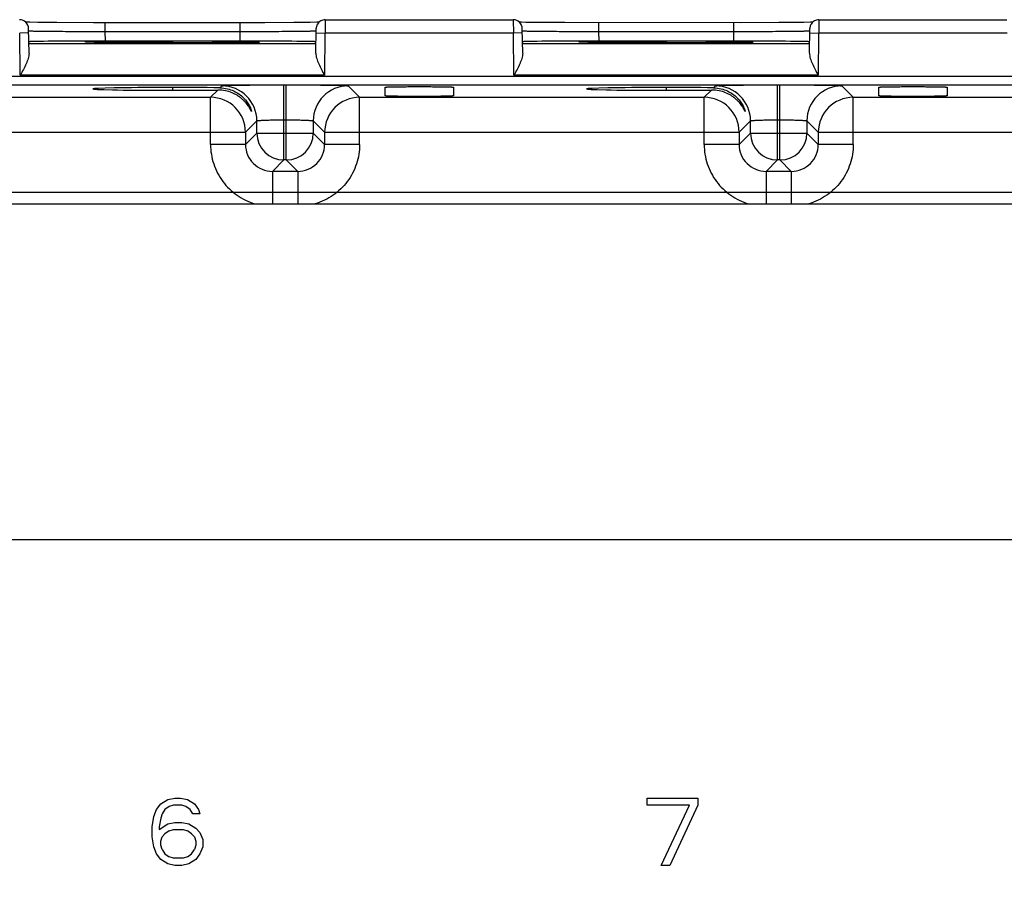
# Model space of a CAD drawing. Header units: inches. Extents: x 0 to 34, y 0 to 22.
# Tile 53 of 68: x 17.5 to 19.7, y 16.3 to 18.2. Entities that reach past the tile are written whole.
import ezdxf

# ---------------------------------------------------------------- set-up
doc = ezdxf.new("R2010")
doc.units = ezdxf.units.IN
doc.header["$LTSCALE"] = 1.87
doc.header["$MEASUREMENT"] = 0
doc.layers.get('0').update_dxf_attribs({"linetype": 'CONTINUOUS'})
doc.layers.add('DIMENSIONS', color=7, linetype='CONTINUOUS')
doc.styles.get("Standard").update_dxf_attribs({"font": 'txt', "width": 0.8})
doc.dimstyles.new('DIMSTYLE_1', dxfattribs={"dimtxt": 0.125, "dimasz": 0.18, "dimexe": 0.18, "dimexo": 0.0625, "dimgap": 0.09, "dimtad": 0, "dimtih": 1, "dimtoh": 1, "dimzin": 4, "dimdsep": 46, "dimtxsty": 'STANDARD', "dimblk": '_FILLED', "dimblk1": '_FILLED', "dimblk2": '_FILLED', "dimcen": 0.09, "dimadec": 0, "dimazin": 0, "dimtp": 0.01, "dimtm": 0.01, "dimtfac": 1, "dimtofl": 0, "dimtmove": 0, "dimatfit": 3, "dimldrblk": '_FILLED', "dimfxl": 1, "dimtolj": 1, "dimtzin": 4, "dimarcsym": 0})

# ---------------------------------------------------------------- blocks, each defined once
blk = doc.blocks.new('*D28')
at = {"layer": 'DIMENSIONS', "color": 2, "linetype": 'CONTINUOUS'}
blk.add_line((11.6309, 17.8466), (22.5948, 17.8466), dxfattribs=at)
at = {"layer": 'DIMENSIONS', "color": 2, "linetype": 'CONTINUOUS', "insert": (22.6573, 17.9091), "char_height": 0.125, "width": 1.125, "attachment_point": 1, "line_spacing_factor": 0.9}
blk.add_mtext('3.07{\\Ftxt.shx;\\W1.000000;\\H0.125000; }[77.9]', dxfattribs=at)
blk = doc.blocks.new('_FILLED')
at = {"color": 0, "linetype": 'BYBLOCK'}
blk.add_solid([(0, 0), (-1, 0.174), (-1, -0.174)], dxfattribs=at)

msp = doc.modelspace()

# ---------------------------------------------------------------- linework, layer by layer
at = {"color": 7, "linetype": 'CONTINUOUS'}
for p, q in [((17.5647, 18.1559), (17.5637, 18.2112)), ((17.5845, 18.2248), (17.5666, 18.225)), ((17.6265, 18.2244), (17.5845, 18.2248)), ((17.7085, 18.2242), (17.6265, 18.2244)), ((18.0898, 18.2242), (17.7085, 18.2242)), ((17.7338, 18.2242), (17.7338, 18.2045)), ((18.0346, 18.2242), (18.0346, 18.2045)), ((18.1548, 18.2245), (18.0898, 18.2242)), ((18.2057, 18.2251), (18.1913, 18.2249)), ((18.2037, 18.1559), (18.2047, 18.2112)), ((18.2117, 18.2252), (18.2057, 18.2251)), ((18.2247, 18.2308), (18.2245, 18.2008)), ((18.2247, 18.2308), (18.6437, 18.2308)), ((18.6437, 18.2308), (18.6439, 18.2008)), ((18.6619, 18.2251), (18.6566, 18.2252)), ((18.6719, 18.2249), (18.6619, 18.2251)), ((18.6647, 18.1559), (18.6637, 18.2112)), ((18.6995, 18.2246), (18.6719, 18.2249)), ((18.7588, 18.2243), (18.6995, 18.2246)), ((19.1501, 18.2242), (18.7588, 18.2243)), ((18.8338, 18.2242), (18.8338, 18.2045)), ((19.1346, 18.2242), (19.1346, 18.2045)), ((19.2357, 18.2244), (19.1501, 18.2242)), ((19.2634, 18.2246), (19.2357, 18.2244)), ((19.2913, 18.2249), (19.2634, 18.2246)), ((19.3057, 18.2251), (19.2913, 18.2249)), ((19.3037, 18.1559), (19.3047, 18.2112)), ((19.3117, 18.2252), (19.3057, 18.2251)), ((19.3247, 18.2308), (19.3245, 18.2008)), ((19.3247, 18.2308), (19.7437, 18.2308)), ((17.5639, 18.2012), (17.5439, 18.2008)), ((17.5447, 18.1069), (17.5439, 18.2008)), ((17.7338, 18.2045), (18.0346, 18.2045)), ((17.7338, 18.2045), (17.7342, 18.1831)), ((18.0346, 18.2045), (18.0342, 18.1831)), ((18.2045, 18.2012), (18.2245, 18.2008)), ((18.2237, 18.2008), (18.2229, 18.1069)), ((18.6439, 18.2008), (18.2237, 18.2008)), ((18.6639, 18.2012), (18.6439, 18.2008)), ((18.6447, 18.1069), (18.6439, 18.2008)), ((18.8338, 18.2045), (19.1346, 18.2045)), ((18.8338, 18.2045), (18.8342, 18.1831)), ((19.1346, 18.2045), (19.1342, 18.1831)), ((19.3045, 18.2012), (19.3245, 18.2008)), ((19.3237, 18.2008), (19.3229, 18.1069)), ((19.7439, 18.2008), (19.3237, 18.2008)), ((18.2041, 18.1769), (17.5643, 18.1769)), ((17.6927, 18.183), (17.6816, 18.183)), ((17.7051, 18.1831), (17.6927, 18.183)), ((17.7342, 18.1831), (17.7051, 18.1831)), ((17.7191, 18.1802), (17.7073, 18.1804)), ((17.7467, 18.1799), (17.7191, 18.1802)), ((18.0342, 18.1831), (17.7342, 18.1831)), ((17.8012, 18.1795), (17.7467, 18.1799)), ((17.8394, 18.1794), (17.8012, 18.1795)), ((17.9345, 18.1794), (17.8394, 18.1794)), ((17.8842, 18.1828), (17.8842, 18.1794)), ((18.0066, 18.1798), (17.9345, 18.1794)), ((18.0422, 18.1801), (18.0066, 18.1798)), ((18.0633, 18.1831), (18.0342, 18.1831)), ((18.0646, 18.1817), (18.0414, 18.1821)), ((18.0414, 18.1801), (18.0681, 18.1805)), ((18.0569, 18.1803), (18.0422, 18.1801)), ((18.0642, 18.1805), (18.0569, 18.1803)), ((18.076, 18.183), (18.0633, 18.1831)), ((18.0697, 18.1806), (18.0642, 18.1805)), ((18.0681, 18.1805), (18.0691, 18.1806)), ((18.0867, 18.183), (18.076, 18.183)), ((19.3041, 18.1769), (18.6643, 18.1769)), ((18.7927, 18.183), (18.7816, 18.183)), ((18.8051, 18.1831), (18.7927, 18.183)), ((18.8109, 18.1803), (18.8042, 18.1805)), ((18.8342, 18.1831), (18.8051, 18.1831)), ((18.8238, 18.1801), (18.8109, 18.1803)), ((18.8534, 18.1798), (18.8238, 18.1801)), ((19.1342, 18.1831), (18.8342, 18.1831)), ((18.9104, 18.1795), (18.8534, 18.1798)), ((18.9394, 18.1794), (18.9104, 18.1795)), ((19.0345, 18.1794), (18.9394, 18.1794)), ((18.9842, 18.1828), (18.9842, 18.1794)), ((19.1066, 18.1798), (19.0345, 18.1794)), ((19.1422, 18.1801), (19.1066, 18.1798)), ((19.1633, 18.1831), (19.1342, 18.1831)), ((19.1646, 18.1817), (19.1414, 18.1821)), ((19.1414, 18.1801), (19.1681, 18.1805)), ((19.1569, 18.1803), (19.1422, 18.1801)), ((19.1642, 18.1805), (19.1569, 18.1803)), ((19.176, 18.183), (19.1633, 18.1831)), ((19.1697, 18.1806), (19.1642, 18.1805)), ((19.1681, 18.1805), (19.1691, 18.1806)), ((19.1867, 18.183), (19.176, 18.183)), ((11.9519, 18.1048), (20.5329, 18.1048)), ((18.2229, 18.1069), (17.5447, 18.1069)), ((19.3229, 18.1069), (18.6447, 18.1069)), ((11.9519, 18.0858), (20.5329, 18.0858)), ((17.8842, 18.0797), (17.8842, 18.0735)), ((17.9944, 18.0833), (17.9902, 18.0791)), ((18.1324, 17.9183), (18.1324, 18.0857)), ((18.138, 17.9183), (18.138, 18.0857)), ((18.3013, 18.0579), (18.276, 18.0833)), ((18.3582, 18.0612), (18.358, 18.0804)), ((18.5104, 18.0804), (18.5102, 18.0612)), ((18.9842, 18.0797), (18.9842, 18.0735)), ((19.0944, 18.0833), (19.0902, 18.0791)), ((19.2324, 17.9183), (19.2324, 18.0857)), ((19.238, 17.9183), (19.238, 18.0857)), ((19.4013, 18.0579), (19.376, 18.0833)), ((19.4582, 18.0612), (19.458, 18.0804)), ((19.6104, 18.0804), (19.6102, 18.0612)), ((17.2013, 18.0579), (17.9691, 18.0579)), ((17.9852, 18.0741), (17.9691, 18.0579)), ((17.9691, 17.9529), (17.9691, 18.0579)), ((18.3013, 18.0579), (19.0691, 18.0579)), ((18.3013, 17.9529), (18.3013, 18.0579)), ((19.0852, 18.0741), (19.0691, 18.0579)), ((19.0691, 17.9529), (19.0691, 18.0579)), ((19.4013, 18.0579), (20.1691, 18.0579)), ((19.4013, 17.9529), (19.4013, 18.0579)), ((18.047, 17.98), (18.0724, 18.0053)), ((18.0724, 17.9783), (18.0724, 18.0053)), ((18.1324, 18.0077), (18.138, 18.0077)), ((18.198, 18.0053), (18.198, 17.9783)), ((18.198, 18.0053), (18.2233, 17.98)), ((19.147, 17.98), (19.1724, 18.0053)), ((19.1724, 17.9783), (19.1724, 18.0053)), ((19.2324, 18.0077), (19.238, 18.0077)), ((19.298, 18.0053), (19.3233, 17.98)), ((19.298, 18.0053), (19.298, 17.9783)), ((17.1233, 17.98), (18.047, 17.98)), ((18.047, 17.98), (18.047, 17.9529)), ((18.0724, 17.9783), (18.047, 17.9529)), ((18.0724, 17.9783), (18.198, 17.9783)), ((18.2233, 17.9529), (18.198, 17.9783)), ((18.2233, 17.98), (19.147, 17.98)), ((18.2233, 17.98), (18.2233, 17.9529)), ((19.147, 17.98), (19.147, 17.9529)), ((19.1724, 17.9783), (19.147, 17.9529)), ((19.1724, 17.9783), (19.298, 17.9783)), ((19.3233, 17.9529), (19.298, 17.9783)), ((19.3233, 17.98), (20.247, 17.98)), ((19.3233, 17.98), (19.3233, 17.9529)), ((18.047, 17.9529), (17.9691, 17.9529)), ((18.3013, 17.9529), (18.2233, 17.9529)), ((19.147, 17.9529), (19.0691, 17.9529)), ((19.4013, 17.9529), (19.3233, 17.9529)), ((18.107, 17.8929), (18.1324, 17.9183)), ((18.138, 17.9183), (18.1324, 17.9183)), ((18.138, 17.9183), (18.1633, 17.8929)), ((19.207, 17.8929), (19.2324, 17.9183)), ((19.238, 17.9183), (19.2324, 17.9183)), ((19.238, 17.9183), (19.2633, 17.8929)), ((18.1633, 17.8929), (18.107, 17.8929)), ((18.107, 17.8929), (18.107, 17.8206)), ((18.1633, 17.8929), (18.1633, 17.8206)), ((19.2633, 17.8929), (19.207, 17.8929)), ((19.207, 17.8929), (19.207, 17.8206)), ((19.2633, 17.8929), (19.2633, 17.8206)), ((12.1231, 17.8206), (20.3656, 17.8206)), ((12.1231, 17.0726), (20.3656, 17.0726)), ((17.8488, 16.4711), (17.8581, 16.4838)), ((17.8581, 16.4838), (17.8738, 16.4934)), ((17.8769, 16.4774), (17.8675, 16.4711)), ((17.8738, 16.4934), (17.8894, 16.4966)), ((17.8863, 16.4806), (17.8769, 16.4774)), ((17.905, 16.4806), (17.8863, 16.4806)), ((17.8894, 16.4966), (17.9019, 16.4966)), ((17.9019, 16.4966), (17.9175, 16.4934)), ((17.9144, 16.4774), (17.905, 16.4806)), ((17.9238, 16.4711), (17.9144, 16.4774)), ((17.9175, 16.4934), (17.9331, 16.4838)), ((17.9331, 16.4838), (17.9425, 16.4711)), ((18.9424, 16.4966), (19.0549, 16.4966)), ((18.9424, 16.4806), (18.9424, 16.4966)), ((19.0361, 16.4806), (18.9424, 16.4806)), ((18.9736, 16.3466), (19.0361, 16.4806)), ((19.0549, 16.4806), (18.9924, 16.3466)), ((19.0549, 16.4966), (19.0549, 16.4806)), ((17.8394, 16.4328), (17.8425, 16.4551)), ((17.8425, 16.4551), (17.8488, 16.4711)), ((17.8613, 16.4615), (17.8581, 16.4519)), ((17.8675, 16.4711), (17.8613, 16.4615)), ((17.93, 16.4615), (17.9238, 16.4711)), ((17.9456, 16.4615), (17.93, 16.4615)), ((17.9425, 16.4711), (17.9456, 16.4615)), ((17.8581, 16.4519), (17.855, 16.4328)), ((17.855, 16.4264), (17.8738, 16.4391)), ((17.8738, 16.4391), (17.8894, 16.4423)), ((17.8894, 16.4423), (17.905, 16.4423)), ((17.905, 16.4423), (17.9206, 16.4391)), ((17.9206, 16.4391), (17.9363, 16.4296)), ((17.8394, 16.4104), (17.8394, 16.4328)), ((17.855, 16.4328), (17.855, 16.4264)), ((17.8675, 16.4168), (17.8613, 16.4104)), ((17.8769, 16.4232), (17.8675, 16.4168)), ((17.8769, 16.4232), (17.8863, 16.4264)), ((17.8863, 16.4264), (17.9081, 16.4264)), ((17.9081, 16.4264), (17.9175, 16.4232)), ((17.9269, 16.4168), (17.9175, 16.4232)), ((17.9331, 16.4104), (17.9269, 16.4168)), ((17.9363, 16.4296), (17.9456, 16.42)), ((17.9456, 16.42), (17.9519, 16.404)), ((17.8425, 16.3881), (17.8394, 16.4104)), ((17.8581, 16.4008), (17.8613, 16.4104)), ((17.8581, 16.3913), (17.8581, 16.4008)), ((17.8613, 16.3817), (17.8581, 16.3913)), ((17.9331, 16.4104), (17.9363, 16.4008)), ((17.9363, 16.3913), (17.9331, 16.3817)), ((17.9363, 16.4008), (17.9363, 16.3913)), ((17.9519, 16.404), (17.9519, 16.3881)), ((17.8488, 16.3721), (17.8425, 16.3881)), ((17.8581, 16.3594), (17.8488, 16.3721)), ((17.8613, 16.3817), (17.8675, 16.3721)), ((17.8675, 16.3721), (17.8769, 16.3657)), ((17.9175, 16.3657), (17.9269, 16.3721)), ((17.9269, 16.3721), (17.9331, 16.3817)), ((17.9456, 16.3721), (17.9363, 16.3594)), ((17.9519, 16.3881), (17.9456, 16.3721)), ((17.8738, 16.3498), (17.8581, 16.3594)), ((17.8894, 16.3466), (17.8738, 16.3498)), ((17.8863, 16.3625), (17.8769, 16.3657)), ((17.9081, 16.3625), (17.8863, 16.3625)), ((17.905, 16.3466), (17.8894, 16.3466)), ((17.9206, 16.3498), (17.905, 16.3466)), ((17.9175, 16.3657), (17.9081, 16.3625)), ((17.9363, 16.3594), (17.9206, 16.3498)), ((18.9924, 16.3466), (18.9736, 16.3466))]:
    msp.add_line(p, q, dxfattribs=at)
for points in [[(17.5666, 18.225), (17.5578, 18.2252), (17.5566, 18.2252)], [(18.1913, 18.2249), (18.1634, 18.2246), (18.1548, 18.2245)], [(17.7073, 18.1804), (17.7014, 18.1805), (17.699, 18.1806), (17.697, 18.1807), (17.6953, 18.1807), (17.694, 18.1808), (17.6932, 18.1808), (17.6931, 18.1808)], [(18.0757, 18.1809), (18.0757, 18.1809), (18.0754, 18.1808), (18.0746, 18.1808), (18.0734, 18.1807), (18.0717, 18.1807), (18.0697, 18.1806)], [(18.8042, 18.1805), (18.799, 18.1806), (18.797, 18.1807), (18.7953, 18.1807), (18.794, 18.1808), (18.7932, 18.1808), (18.7931, 18.1808)], [(19.1757, 18.1809), (19.1757, 18.1809), (19.1754, 18.1808), (19.1746, 18.1808), (19.1734, 18.1807), (19.1717, 18.1807), (19.1697, 18.1806)]]:
    msp.add_lwpolyline(points, dxfattribs=at)
for centre, radius, start, end in [((17.5437, 18.2108), 0.02, 1.0002, 90.0017), ((18.6437, 18.2108), 0.02, 1.0002, 90.0017), ((17.7021, 8.2598), 9.9233, 90.11802, 90.60865), ((17.8827, 40.8939), 22.7145, 270.00373, 270.15448), ((17.9, 34.1442), 15.9648, 270.1576, 270.35276), ((17.9466, 26.518), 8.3385, 270.35518, 270.65103), ((18.0663, 8.2597), 9.9233, 89.39135, 89.88198), ((18.8021, 8.2598), 9.9233, 90.11802, 90.60865), ((18.9827, 40.8939), 22.7145, 270.00373, 270.15448), ((19, 34.1442), 15.9648, 270.1576, 270.35276), ((19.0466, 26.518), 8.3385, 270.35518, 270.65103), ((19.1663, 8.2597), 9.9233, 89.39135, 89.88198), ((17.9944, 18.0053), 0.078, 0.0214, 89.9789), ((18.276, 18.0053), 0.078, 90.021, 179.979), ((19.0944, 18.0053), 0.078, 0.0214, 89.9789), ((19.376, 18.0053), 0.078, 90.021, 179.979), ((17.969, 17.9799), 0.078, 0.0954, 89.9804), ((17.9861, 17.993), 0.0811, 87.3648, 90.6921), ((18.3014, 17.9799), 0.078, 90.021, 179.979), ((19.069, 17.9799), 0.078, 0.0954, 89.9804), ((19.0861, 17.993), 0.0811, 87.3648, 90.6921), ((19.4014, 17.9799), 0.078, 90.021, 179.979), ((18.1324, 17.9783), 0.06, 180.0209, 269.979), ((18.138, 17.9783), 0.06, 270.0209, 359.979), ((19.2324, 17.9783), 0.06, 180.0209, 269.979), ((19.238, 17.9783), 0.06, 270.0209, 359.979), ((18.107, 17.9529), 0.06, 179.9647, 270.0353), ((18.1634, 17.9529), 0.06, 269.9657, 0.0343), ((19.207, 17.9529), 0.06, 179.9647, 270.0353), ((19.2634, 17.9529), 0.06, 269.9657, 0.0343)]:
    msp.add_arc(centre, radius, start, end, dxfattribs=at)
for centre in [(17.8842, 18.0766), (18.9842, 18.0766)]:
    msp.add_ellipse(centre, major_axis=(0.1771, 0), ratio=0.017455, start_param=0.92934, end_param=5.318939, dxfattribs=at)
for points, knots in [([(18.2075, 18.221), (18.207, 18.2203), (18.2055, 18.2172), (18.2047, 18.2137), (18.2047, 18.2112)], [0, 0, 0, 0, 0.251788, 1, 1, 1, 1]), ([(18.2247, 18.2308), (18.2213, 18.2308), (18.2143, 18.229), (18.2092, 18.224), (18.2075, 18.221)], [0, 0, 0, 0, 0.500004, 1, 1, 1, 1]), ([(19.3075, 18.221), (19.307, 18.2203), (19.3055, 18.2172), (19.3047, 18.2137), (19.3047, 18.2112)], [0, 0, 0, 0, 0.251788, 1, 1, 1, 1]), ([(19.3247, 18.2308), (19.3213, 18.2308), (19.3143, 18.229), (19.3092, 18.224), (19.3075, 18.221)], [0, 0, 0, 0, 0.500004, 1, 1, 1, 1]), ([(17.5638, 18.2062), (17.5638, 18.2061), (17.5639, 18.2061), (17.5639, 18.2061), (17.5641, 18.2061), (17.5645, 18.206), (17.5651, 18.206), (17.566, 18.2059), (17.5672, 18.2059), (17.5686, 18.2058), (17.5703, 18.2058), (17.5715, 18.2058), (17.5721, 18.2057)], [0, 0, 0, 0, 0.005016, 0.017296, 0.037297, 0.065075, 0.14396, 0.253854, 0.394589, 0.565985, 0.767852, 1, 1, 1, 1]), ([(17.5721, 18.2057), (17.5755, 18.2056), (17.5836, 18.2055), (17.6042, 18.2052), (17.6371, 18.2049), (17.683, 18.2046), (17.7163, 18.2045), (17.7338, 18.2045)], [0, 0, 0, 0, 0.063186, 0.149393, 0.382026, 0.675124, 1, 1, 1, 1]), ([(18.0346, 18.2045), (18.0455, 18.2045), (18.0671, 18.2046), (18.0983, 18.2047), (18.1231, 18.2049), (18.1414, 18.205), (18.1537, 18.2051), (18.1648, 18.2052), (18.1747, 18.2054), (18.1833, 18.2055), (18.1896, 18.2056), (18.194, 18.2057), (18.1966, 18.2057), (18.1989, 18.2058), (18.2008, 18.2059), (18.2023, 18.2059), (18.2033, 18.206), (18.2039, 18.206), (18.2042, 18.2061), (18.2044, 18.2061), (18.2046, 18.2061), (18.2046, 18.2061)], [0, 0, 0, 0, 0.193338, 0.379742, 0.551557, 0.630009, 0.702509, 0.768388, 0.82698, 0.87771, 0.920145, 0.938123, 0.95387, 0.967346, 0.978528, 0.987399, 0.993942, 0.996336, 0.998143, 0.999362, 1, 1, 1, 1]), ([(18.6638, 18.2062), (18.6638, 18.2061), (18.6639, 18.2061), (18.6639, 18.2061), (18.6641, 18.2061), (18.6645, 18.206), (18.6651, 18.206), (18.666, 18.2059), (18.6672, 18.2059), (18.6686, 18.2058), (18.6703, 18.2058), (18.6715, 18.2058), (18.6721, 18.2057)], [0, 0, 0, 0, 0.005016, 0.017296, 0.037297, 0.065075, 0.14396, 0.253854, 0.394589, 0.565985, 0.767852, 1, 1, 1, 1]), ([(18.6721, 18.2057), (18.6755, 18.2056), (18.6836, 18.2055), (18.7042, 18.2052), (18.7371, 18.2049), (18.783, 18.2046), (18.8163, 18.2045), (18.8338, 18.2045)], [0, 0, 0, 0, 0.063186, 0.149393, 0.382026, 0.675124, 1, 1, 1, 1]), ([(19.1346, 18.2045), (19.1455, 18.2045), (19.1671, 18.2046), (19.1983, 18.2047), (19.2231, 18.2049), (19.2414, 18.205), (19.2537, 18.2051), (19.2648, 18.2052), (19.2747, 18.2054), (19.2833, 18.2055), (19.2896, 18.2056), (19.294, 18.2057), (19.2966, 18.2057), (19.2989, 18.2058), (19.3008, 18.2059), (19.3023, 18.2059), (19.3033, 18.206), (19.3039, 18.206), (19.3042, 18.2061), (19.3044, 18.2061), (19.3046, 18.2061), (19.3046, 18.2061)], [0, 0, 0, 0, 0.193338, 0.379742, 0.551557, 0.630009, 0.702509, 0.768388, 0.82698, 0.87771, 0.920145, 0.938123, 0.95387, 0.967346, 0.978528, 0.987399, 0.993942, 0.996336, 0.998143, 0.999362, 1, 1, 1, 1]), ([(17.5967, 18.1825), (17.5942, 18.1825), (17.5896, 18.1824), (17.583, 18.1823), (17.5775, 18.1822), (17.5734, 18.1821), (17.5707, 18.182), (17.569, 18.182), (17.5676, 18.1819), (17.5664, 18.1818), (17.5655, 18.1818), (17.5649, 18.1817), (17.5646, 18.1817), (17.5644, 18.1817), (17.5643, 18.1816), (17.5643, 18.1816), (17.5643, 18.1816)], [0, 0, 0, 0, 0.228594, 0.429629, 0.601893, 0.744174, 0.803713, 0.855423, 0.899273, 0.935232, 0.963272, 0.983372, 0.990442, 0.995531, 0.998665, 1, 1, 1, 1]), ([(17.8842, 18.1794), (17.8764, 18.1794), (17.8608, 18.1794), (17.8378, 18.1794), (17.8155, 18.1795), (17.7941, 18.1796), (17.7741, 18.1797), (17.7558, 18.1798), (17.7393, 18.1799), (17.725, 18.1801), (17.7144, 18.1803), (17.7072, 18.1804), (17.7028, 18.1805), (17.6991, 18.1806), (17.6964, 18.1807), (17.6946, 18.1807), (17.6934, 18.1808), (17.6925, 18.1808), (17.6918, 18.1809), (17.6913, 18.1809), (17.6909, 18.181), (17.6908, 18.181), (17.6906, 18.181), (17.6905, 18.181), (17.6905, 18.1811), (17.6905, 18.1811), (17.6906, 18.1811), (17.6907, 18.1811), (17.6908, 18.1812), (17.6911, 18.1812), (17.6915, 18.1813), (17.6925, 18.1813), (17.6943, 18.1814), (17.6982, 18.1816), (17.7014, 18.1816), (17.7039, 18.1817)], [0, 0, 0, 0, 0.113157, 0.224966, 0.333464, 0.436922, 0.533901, 0.623002, 0.702956, 0.772552, 0.830719, 0.855268, 0.876667, 0.894822, 0.909661, 0.915826, 0.921149, 0.925627, 0.929255, 0.932031, 0.933099, 0.933953, 0.934594, 0.935025, 0.935257, 0.935383, 0.935652, 0.936124, 0.936807, 0.937702, 0.940135, 0.94342, 0.952539, 0.965032, 1, 1, 1, 1]), ([(17.7039, 18.1817), (17.7135, 18.1819), (17.7372, 18.1822), (17.7783, 18.1825), (17.8288, 18.1827), (17.8652, 18.1828), (17.8842, 18.1828)], [0, 0, 0, 0, 0.160066, 0.394776, 0.683334, 1, 1, 1, 1]), ([(18.0414, 18.1821), (18.0311, 18.1822), (18.0081, 18.1824), (17.9557, 18.1827), (17.9136, 18.1828), (17.8842, 18.1828)], [0, 0, 0, 0, 0.196733, 0.438143, 1, 1, 1, 1]), ([(18.0691, 18.1806), (18.0698, 18.1806), (18.0712, 18.1806), (18.0732, 18.1807), (18.0748, 18.1808), (18.076, 18.1808), (18.077, 18.1809), (18.0775, 18.181), (18.0778, 18.181), (18.0779, 18.181), (18.0779, 18.1811), (18.0779, 18.1811), (18.0779, 18.1811), (18.0778, 18.1811), (18.0777, 18.1811), (18.0776, 18.1812), (18.0773, 18.1812), (18.0769, 18.1812), (18.0763, 18.1813), (18.0752, 18.1814), (18.0738, 18.1814), (18.0719, 18.1815), (18.0698, 18.1816), (18.0673, 18.1816), (18.0655, 18.1817), (18.0646, 18.1817)], [0, 0, 0, 0, 0.102386, 0.189724, 0.261916, 0.318865, 0.360483, 0.386705, 0.394062, 0.396334, 0.397735, 0.398556, 0.399699, 0.401661, 0.404543, 0.413154, 0.425607, 0.441911, 0.462062, 0.513874, 0.580959, 0.663224, 0.760569, 0.872892, 1, 1, 1, 1]), ([(18.2042, 18.1816), (18.2042, 18.1816), (18.2041, 18.1816), (18.204, 18.1817), (18.2038, 18.1817), (18.2035, 18.1817), (18.2029, 18.1818), (18.202, 18.1818), (18.2008, 18.1819), (18.1994, 18.182), (18.1977, 18.182), (18.195, 18.1821), (18.1909, 18.1822), (18.1853, 18.1823), (18.1788, 18.1824), (18.1742, 18.1825), (18.1717, 18.1825)], [0, 0, 0, 0, 0.001341, 0.004499, 0.009627, 0.016748, 0.036978, 0.065172, 0.101291, 0.145288, 0.197118, 0.256731, 0.398989, 0.571047, 0.771765, 1, 1, 1, 1]), ([(18.6967, 18.1825), (18.6942, 18.1825), (18.6896, 18.1824), (18.683, 18.1823), (18.6775, 18.1822), (18.6734, 18.1821), (18.6707, 18.182), (18.669, 18.182), (18.6676, 18.1819), (18.6664, 18.1818), (18.6655, 18.1818), (18.6649, 18.1817), (18.6646, 18.1817), (18.6644, 18.1817), (18.6643, 18.1816), (18.6643, 18.1816), (18.6643, 18.1816)], [0, 0, 0, 0, 0.228594, 0.429629, 0.601893, 0.744174, 0.803713, 0.855423, 0.899273, 0.935232, 0.963272, 0.983372, 0.990442, 0.995531, 0.998665, 1, 1, 1, 1]), ([(18.9842, 18.1794), (18.9764, 18.1794), (18.9608, 18.1794), (18.9378, 18.1794), (18.9155, 18.1795), (18.8941, 18.1796), (18.8741, 18.1797), (18.8558, 18.1798), (18.8393, 18.1799), (18.825, 18.1801), (18.8144, 18.1803), (18.8072, 18.1804), (18.8028, 18.1805), (18.7991, 18.1806), (18.7964, 18.1807), (18.7946, 18.1807), (18.7934, 18.1808), (18.7925, 18.1808), (18.7918, 18.1809), (18.7913, 18.1809), (18.7909, 18.181), (18.7908, 18.181), (18.7906, 18.181), (18.7905, 18.181), (18.7905, 18.1811), (18.7905, 18.1811), (18.7906, 18.1811), (18.7907, 18.1811), (18.7908, 18.1812), (18.7911, 18.1812), (18.7915, 18.1813), (18.7925, 18.1813), (18.7943, 18.1814), (18.7982, 18.1816), (18.8014, 18.1816), (18.8039, 18.1817)], [0, 0, 0, 0, 0.113157, 0.224966, 0.333464, 0.436922, 0.533901, 0.623002, 0.702956, 0.772552, 0.830719, 0.855268, 0.876667, 0.894822, 0.909661, 0.915826, 0.921149, 0.925627, 0.929255, 0.932031, 0.933099, 0.933953, 0.934594, 0.935025, 0.935257, 0.935383, 0.935652, 0.936124, 0.936807, 0.937702, 0.940135, 0.94342, 0.952539, 0.965032, 1, 1, 1, 1]), ([(18.8039, 18.1817), (18.8135, 18.1819), (18.8372, 18.1822), (18.8783, 18.1825), (18.9288, 18.1827), (18.9652, 18.1828), (18.9842, 18.1828)], [0, 0, 0, 0, 0.160066, 0.394776, 0.683334, 1, 1, 1, 1]), ([(19.1414, 18.1821), (19.1311, 18.1822), (19.1081, 18.1824), (19.0557, 18.1827), (19.0136, 18.1828), (18.9842, 18.1828)], [0, 0, 0, 0, 0.196733, 0.438143, 1, 1, 1, 1]), ([(19.1691, 18.1806), (19.1698, 18.1806), (19.1712, 18.1806), (19.1732, 18.1807), (19.1748, 18.1808), (19.176, 18.1808), (19.177, 18.1809), (19.1775, 18.181), (19.1778, 18.181), (19.1779, 18.181), (19.1779, 18.1811), (19.1779, 18.1811), (19.1779, 18.1811), (19.1778, 18.1811), (19.1777, 18.1811), (19.1776, 18.1812), (19.1773, 18.1812), (19.1769, 18.1812), (19.1763, 18.1813), (19.1752, 18.1814), (19.1738, 18.1814), (19.1719, 18.1815), (19.1698, 18.1816), (19.1673, 18.1816), (19.1655, 18.1817), (19.1646, 18.1817)], [0, 0, 0, 0, 0.102386, 0.189724, 0.261916, 0.318865, 0.360483, 0.386705, 0.394062, 0.396335, 0.397736, 0.398556, 0.399699, 0.401661, 0.404543, 0.413155, 0.425607, 0.441911, 0.462063, 0.513874, 0.580959, 0.663224, 0.76057, 0.872892, 1, 1, 1, 1]), ([(19.3042, 18.1816), (19.3042, 18.1816), (19.3041, 18.1816), (19.304, 18.1817), (19.3038, 18.1817), (19.3035, 18.1817), (19.3029, 18.1818), (19.302, 18.1818), (19.3008, 18.1819), (19.2994, 18.182), (19.2977, 18.182), (19.295, 18.1821), (19.2909, 18.1822), (19.2853, 18.1823), (19.2788, 18.1824), (19.2742, 18.1825), (19.2717, 18.1825)], [0, 0, 0, 0, 0.001341, 0.004499, 0.009627, 0.016748, 0.036978, 0.065172, 0.101291, 0.145288, 0.197118, 0.256731, 0.398989, 0.571047, 0.771765, 1, 1, 1, 1]), ([(17.5647, 18.1559), (17.5647, 18.1541), (17.5643, 18.1503), (17.5628, 18.1445), (17.5607, 18.1385), (17.5572, 18.1302), (17.5521, 18.1196), (17.5477, 18.1112), (17.5455, 18.1069)], [0, 0, 0, 0, 0.102673, 0.21564, 0.336353, 0.462749, 0.72757, 1, 1, 1, 1]), ([(18.2037, 18.1559), (18.2037, 18.1541), (18.2041, 18.1503), (18.2056, 18.1445), (18.2077, 18.1385), (18.2112, 18.1302), (18.2163, 18.1196), (18.2207, 18.1112), (18.2229, 18.1069)], [0, 0, 0, 0, 0.102673, 0.215635, 0.336335, 0.462732, 0.727565, 1, 1, 1, 1]), ([(18.6647, 18.1559), (18.6647, 18.1541), (18.6643, 18.1503), (18.6628, 18.1445), (18.6607, 18.1385), (18.6572, 18.1302), (18.6521, 18.1196), (18.6477, 18.1112), (18.6455, 18.1069)], [0, 0, 0, 0, 0.102673, 0.21564, 0.336353, 0.462749, 0.72757, 1, 1, 1, 1]), ([(19.3037, 18.1559), (19.3037, 18.1541), (19.3041, 18.1503), (19.3056, 18.1445), (19.3077, 18.1385), (19.3112, 18.1302), (19.3163, 18.1196), (19.3207, 18.1112), (19.3229, 18.1069)], [0, 0, 0, 0, 0.102673, 0.215635, 0.336335, 0.462732, 0.727565, 1, 1, 1, 1]), ([(17.9902, 18.0791), (17.9957, 18.079), (18.0063, 18.0777), (18.0208, 18.0726), (18.0329, 18.0655), (18.0412, 18.0584), (18.0467, 18.0523), (18.0503, 18.0477), (18.0533, 18.0432), (18.0558, 18.0388), (18.0575, 18.0353), (18.0586, 18.0326), (18.0592, 18.0309), (18.0598, 18.0295), (18.0601, 18.0282), (18.0604, 18.0274), (18.0605, 18.0269), (18.0605, 18.0267)], [0, 0, 0, 0, 0.177091, 0.338784, 0.487325, 0.624401, 0.688883, 0.750466, 0.808783, 0.86311, 0.912178, 0.934097, 0.953754, 0.97073, 0.984484, 0.99441, 1, 1, 1, 1]), ([(17.9944, 18.0833), (17.9945, 18.0834), (17.9948, 18.0835), (17.9955, 18.0836), (17.9964, 18.0837), (17.9976, 18.0838), (17.9992, 18.0839), (18.0019, 18.0841), (18.006, 18.0843), (18.0119, 18.0845), (18.0189, 18.0847), (18.0269, 18.0848), (18.036, 18.085), (18.046, 18.0852), (18.0608, 18.0853), (18.0808, 18.0855), (18.1061, 18.0857), (18.1235, 18.0857), (18.1324, 18.0857)], [0, 0, 0, 0, 0.002438, 0.007006, 0.01377, 0.022758, 0.033995, 0.047499, 0.081331, 0.123941, 0.17483, 0.233491, 0.299339, 0.371731, 0.45002, 0.621408, 0.807264, 1, 1, 1, 1]), ([(18.138, 18.0857), (18.1468, 18.0857), (18.1643, 18.0857), (18.1896, 18.0855), (18.2096, 18.0853), (18.2244, 18.0852), (18.2344, 18.085), (18.2435, 18.0848), (18.2515, 18.0847), (18.2585, 18.0845), (18.2644, 18.0843), (18.2685, 18.0841), (18.2712, 18.0839), (18.2728, 18.0838), (18.274, 18.0837), (18.2749, 18.0836), (18.2755, 18.0835), (18.2759, 18.0834), (18.276, 18.0833)], [0, 0, 0, 0, 0.192733, 0.378587, 0.549974, 0.628263, 0.700655, 0.766502, 0.825162, 0.87605, 0.918659, 0.952492, 0.965997, 0.977234, 0.986224, 0.992989, 0.99756, 1, 1, 1, 1]), ([(18.3581, 18.0804), (18.3581, 18.0804), (18.3583, 18.0805), (18.3585, 18.0805), (18.359, 18.0806), (18.3596, 18.0807), (18.3604, 18.0807), (18.3613, 18.0808), (18.3625, 18.0809), (18.3644, 18.0809), (18.3672, 18.081), (18.371, 18.0811), (18.3755, 18.0812), (18.3805, 18.0813), (18.386, 18.0814), (18.3943, 18.0815), (18.4054, 18.0816), (18.4195, 18.0817), (18.4342, 18.0817), (18.4489, 18.0817), (18.463, 18.0816), (18.4741, 18.0815), (18.4823, 18.0814), (18.4879, 18.0813), (18.4929, 18.0812), (18.4974, 18.0811), (18.5012, 18.081), (18.504, 18.0809), (18.5059, 18.0809), (18.507, 18.0808), (18.508, 18.0807), (18.5088, 18.0807), (18.5094, 18.0806), (18.5099, 18.0805), (18.5101, 18.0805), (18.5103, 18.0804), (18.5103, 18.0804)], [0, 0, 0, 0, 0.000703, 0.002467, 0.005368, 0.009423, 0.014641, 0.02103, 0.028596, 0.037345, 0.058355, 0.08377, 0.113218, 0.146327, 0.182731, 0.22209, 0.30834, 0.402205, 0.499978, 0.597745, 0.691599, 0.77786, 0.817232, 0.85365, 0.88677, 0.916223, 0.941638, 0.962645, 0.971393, 0.97896, 0.98535, 0.990571, 0.994628, 0.997531, 0.999296, 1, 1, 1, 1]), ([(19.0902, 18.0791), (19.0957, 18.079), (19.1063, 18.0777), (19.1208, 18.0726), (19.1329, 18.0655), (19.1412, 18.0584), (19.1467, 18.0523), (19.1503, 18.0477), (19.1533, 18.0432), (19.1558, 18.0388), (19.1575, 18.0353), (19.1586, 18.0326), (19.1592, 18.0309), (19.1598, 18.0295), (19.1601, 18.0282), (19.1604, 18.0274), (19.1605, 18.0269), (19.1605, 18.0267)], [0, 0, 0, 0, 0.177091, 0.338784, 0.487325, 0.624401, 0.688883, 0.750466, 0.808783, 0.86311, 0.912178, 0.934097, 0.953754, 0.97073, 0.984484, 0.99441, 1, 1, 1, 1]), ([(19.0944, 18.0833), (19.0945, 18.0834), (19.0948, 18.0835), (19.0955, 18.0836), (19.0964, 18.0837), (19.0976, 18.0838), (19.0992, 18.0839), (19.1019, 18.0841), (19.106, 18.0843), (19.1119, 18.0845), (19.1189, 18.0847), (19.1269, 18.0848), (19.136, 18.085), (19.146, 18.0852), (19.1608, 18.0853), (19.1808, 18.0855), (19.2061, 18.0857), (19.2235, 18.0857), (19.2324, 18.0857)], [0, 0, 0, 0, 0.002438, 0.007006, 0.01377, 0.022758, 0.033995, 0.047499, 0.081331, 0.123941, 0.17483, 0.233491, 0.299339, 0.371731, 0.45002, 0.621408, 0.807264, 1, 1, 1, 1]), ([(19.238, 18.0857), (19.2468, 18.0857), (19.2643, 18.0857), (19.2896, 18.0855), (19.3096, 18.0853), (19.3244, 18.0852), (19.3344, 18.085), (19.3435, 18.0848), (19.3515, 18.0847), (19.3585, 18.0845), (19.3644, 18.0843), (19.3685, 18.0841), (19.3712, 18.0839), (19.3728, 18.0838), (19.374, 18.0837), (19.3749, 18.0836), (19.3755, 18.0835), (19.3759, 18.0834), (19.376, 18.0833)], [0, 0, 0, 0, 0.192733, 0.378587, 0.549974, 0.628263, 0.700655, 0.766502, 0.825162, 0.87605, 0.918659, 0.952492, 0.965997, 0.977234, 0.986224, 0.992989, 0.99756, 1, 1, 1, 1]), ([(19.4581, 18.0804), (19.4581, 18.0804), (19.4583, 18.0805), (19.4585, 18.0805), (19.459, 18.0806), (19.4596, 18.0807), (19.4604, 18.0807), (19.4613, 18.0808), (19.4625, 18.0809), (19.4644, 18.0809), (19.4672, 18.081), (19.471, 18.0811), (19.4755, 18.0812), (19.4805, 18.0813), (19.486, 18.0814), (19.4943, 18.0815), (19.5054, 18.0816), (19.5195, 18.0817), (19.5342, 18.0817), (19.5489, 18.0817), (19.563, 18.0816), (19.5741, 18.0815), (19.5823, 18.0814), (19.5879, 18.0813), (19.5929, 18.0812), (19.5974, 18.0811), (19.6012, 18.081), (19.604, 18.0809), (19.6059, 18.0809), (19.607, 18.0808), (19.608, 18.0807), (19.6088, 18.0807), (19.6094, 18.0806), (19.6099, 18.0805), (19.6101, 18.0805), (19.6103, 18.0804), (19.6103, 18.0804)], [0, 0, 0, 0, 0.000703, 0.002467, 0.005368, 0.009423, 0.014641, 0.02103, 0.028596, 0.037345, 0.058355, 0.08377, 0.113218, 0.146327, 0.182731, 0.22209, 0.30834, 0.402205, 0.499978, 0.597745, 0.691599, 0.77786, 0.817232, 0.85365, 0.88677, 0.916223, 0.941638, 0.962645, 0.971393, 0.97896, 0.98535, 0.990571, 0.994628, 0.997531, 0.999296, 1, 1, 1, 1]), ([(18.0605, 18.0267), (18.0605, 18.0267), (18.0605, 18.0266), (18.0604, 18.0266), (18.0604, 18.0266), (18.0603, 18.0266), (18.0602, 18.0267), (18.0601, 18.0269), (18.0599, 18.0272), (18.0597, 18.0276), (18.0595, 18.028), (18.0591, 18.0288), (18.0585, 18.0299), (18.0576, 18.0314), (18.0567, 18.0331), (18.0556, 18.035), (18.0544, 18.0369), (18.0525, 18.0397), (18.0499, 18.0432), (18.0464, 18.0475), (18.0422, 18.0517), (18.0376, 18.0558), (18.0324, 18.0597), (18.0267, 18.0634), (18.0181, 18.0678), (18.0059, 18.0722), (17.9954, 18.0737), (17.9899, 18.074)], [0, 0, 0, 0, 0.001248, 0.001598, 0.002009, 0.002638, 0.003536, 0.006196, 0.010011, 0.014924, 0.020865, 0.027763, 0.044134, 0.063503, 0.085415, 0.109429, 0.135165, 0.162405, 0.220671, 0.283098, 0.349143, 0.418488, 0.491052, 0.566877, 0.64605, 0.815058, 1, 1, 1, 1]), ([(18.5102, 18.0612), (18.5102, 18.0611), (18.5101, 18.0611), (18.5098, 18.061), (18.5093, 18.061), (18.5087, 18.0609), (18.5079, 18.0608), (18.5069, 18.0608), (18.5057, 18.0607), (18.5038, 18.0606), (18.501, 18.0605), (18.4972, 18.0604), (18.4927, 18.0603), (18.4877, 18.0602), (18.4822, 18.0601), (18.474, 18.06), (18.4629, 18.0599), (18.4488, 18.0598), (18.4342, 18.0598), (18.4195, 18.0598), (18.4055, 18.0599), (18.3944, 18.06), (18.3862, 18.0601), (18.3807, 18.0602), (18.3756, 18.0603), (18.3712, 18.0604), (18.3674, 18.0605), (18.3645, 18.0606), (18.3626, 18.0607), (18.3615, 18.0608), (18.3605, 18.0608), (18.3596, 18.0609), (18.359, 18.061), (18.3585, 18.061), (18.3583, 18.0611), (18.3581, 18.0611), (18.3581, 18.0612)], [0, 0, 0, 0, 0.000739, 0.002582, 0.005588, 0.009765, 0.015112, 0.021625, 0.0293, 0.038134, 0.059217, 0.084602, 0.113958, 0.146956, 0.183263, 0.222541, 0.308635, 0.402304, 0.499851, 0.597388, 0.691047, 0.777154, 0.816439, 0.852744, 0.885725, 0.915066, 0.940452, 0.96157, 0.970439, 0.978159, 0.984721, 0.990117, 0.99434, 0.997385, 0.999253, 1, 1, 1, 1]), ([(19.1605, 18.0267), (19.1605, 18.0267), (19.1605, 18.0266), (19.1604, 18.0266), (19.1604, 18.0266), (19.1603, 18.0266), (19.1602, 18.0267), (19.1601, 18.0269), (19.1599, 18.0272), (19.1597, 18.0276), (19.1595, 18.028), (19.1591, 18.0288), (19.1585, 18.0299), (19.1576, 18.0314), (19.1567, 18.0331), (19.1556, 18.035), (19.1544, 18.0369), (19.1525, 18.0397), (19.1499, 18.0432), (19.1464, 18.0475), (19.1422, 18.0517), (19.1376, 18.0558), (19.1324, 18.0597), (19.1267, 18.0634), (19.1181, 18.0678), (19.1059, 18.0722), (19.0954, 18.0737), (19.0899, 18.074)], [0, 0, 0, 0, 0.001248, 0.001598, 0.002009, 0.002638, 0.003536, 0.006196, 0.010011, 0.014924, 0.020865, 0.027763, 0.044134, 0.063503, 0.085415, 0.109429, 0.135165, 0.162405, 0.220671, 0.283098, 0.349143, 0.418488, 0.491052, 0.566877, 0.64605, 0.815058, 1, 1, 1, 1]), ([(19.6102, 18.0612), (19.6102, 18.0611), (19.6101, 18.0611), (19.6098, 18.061), (19.6093, 18.061), (19.6087, 18.0609), (19.6079, 18.0608), (19.6069, 18.0608), (19.6057, 18.0607), (19.6038, 18.0606), (19.601, 18.0605), (19.5972, 18.0604), (19.5927, 18.0603), (19.5877, 18.0602), (19.5822, 18.0601), (19.574, 18.06), (19.5629, 18.0599), (19.5488, 18.0598), (19.5342, 18.0598), (19.5195, 18.0598), (19.5055, 18.0599), (19.4944, 18.06), (19.4862, 18.0601), (19.4807, 18.0602), (19.4756, 18.0603), (19.4712, 18.0604), (19.4674, 18.0605), (19.4645, 18.0606), (19.4626, 18.0607), (19.4615, 18.0608), (19.4605, 18.0608), (19.4596, 18.0609), (19.459, 18.061), (19.4585, 18.061), (19.4583, 18.0611), (19.4581, 18.0611), (19.4581, 18.0612)], [0, 0, 0, 0, 0.000739, 0.002582, 0.005588, 0.009765, 0.015112, 0.021625, 0.0293, 0.038134, 0.059217, 0.084602, 0.113958, 0.146956, 0.183263, 0.222541, 0.308635, 0.402304, 0.499851, 0.597388, 0.691047, 0.777154, 0.816439, 0.852744, 0.885725, 0.915066, 0.940452, 0.96157, 0.970439, 0.978159, 0.984721, 0.990117, 0.99434, 0.997385, 0.999253, 1, 1, 1, 1]), ([(18.0724, 18.0053), (18.0724, 18.0054), (18.0726, 18.0055), (18.0728, 18.0056), (18.0733, 18.0057), (18.0741, 18.0059), (18.0754, 18.0061), (18.0775, 18.0063), (18.08, 18.0065), (18.083, 18.0067), (18.0865, 18.0068), (18.092, 18.0071), (18.0998, 18.0073), (18.11, 18.0075), (18.121, 18.0077), (18.1286, 18.0077), (18.1324, 18.0077)], [0, 0, 0, 0, 0.002848, 0.00765, 0.014633, 0.023848, 0.048983, 0.082975, 0.125615, 0.176447, 0.234952, 0.300608, 0.451017, 0.622174, 0.807856, 1, 1, 1, 1]), ([(18.138, 18.0077), (18.1418, 18.0077), (18.1494, 18.0077), (18.1604, 18.0075), (18.1706, 18.0073), (18.1783, 18.0071), (18.1838, 18.0068), (18.1873, 18.0067), (18.1904, 18.0065), (18.1929, 18.0063), (18.195, 18.0061), (18.1963, 18.0059), (18.1971, 18.0057), (18.1975, 18.0056), (18.1978, 18.0055), (18.1979, 18.0054), (18.198, 18.0053)], [0, 0, 0, 0, 0.192144, 0.377826, 0.548984, 0.699392, 0.765048, 0.823553, 0.874385, 0.917025, 0.951017, 0.976152, 0.985367, 0.99235, 0.997152, 1, 1, 1, 1]), ([(19.1724, 18.0053), (19.1724, 18.0054), (19.1726, 18.0055), (19.1728, 18.0056), (19.1733, 18.0057), (19.1741, 18.0059), (19.1754, 18.0061), (19.1775, 18.0063), (19.18, 18.0065), (19.183, 18.0067), (19.1865, 18.0068), (19.192, 18.0071), (19.1998, 18.0073), (19.21, 18.0075), (19.221, 18.0077), (19.2286, 18.0077), (19.2324, 18.0077)], [0, 0, 0, 0, 0.002848, 0.00765, 0.014633, 0.023848, 0.048983, 0.082975, 0.125615, 0.176447, 0.234952, 0.300608, 0.451017, 0.622174, 0.807856, 1, 1, 1, 1]), ([(19.238, 18.0077), (19.2418, 18.0077), (19.2494, 18.0077), (19.2604, 18.0075), (19.2706, 18.0073), (19.2783, 18.0071), (19.2838, 18.0068), (19.2873, 18.0067), (19.2904, 18.0065), (19.2929, 18.0063), (19.295, 18.0061), (19.2963, 18.0059), (19.2971, 18.0057), (19.2975, 18.0056), (19.2978, 18.0055), (19.2979, 18.0054), (19.298, 18.0053)], [0, 0, 0, 0, 0.192144, 0.377826, 0.548984, 0.699392, 0.765048, 0.823553, 0.874385, 0.917025, 0.951017, 0.976152, 0.985367, 0.99235, 0.997152, 1, 1, 1, 1]), ([(17.9691, 17.9529), (17.9692, 17.9382), (17.9738, 17.9086), (17.9946, 17.8689), (18.0268, 17.8377), (18.0539, 17.8249), (18.068, 17.8206)], [0, 0, 0, 0, 0.250012, 0.5, 0.749988, 1, 1, 1, 1]), ([(18.3013, 17.9529), (18.3012, 17.9382), (18.2966, 17.9086), (18.2758, 17.8689), (18.2436, 17.8377), (18.2165, 17.8249), (18.2025, 17.8206)], [0, 0, 0, 0, 0.250001, 0.5, 0.749999, 1, 1, 1, 1]), ([(19.0691, 17.9529), (19.0692, 17.9382), (19.0738, 17.9086), (19.0946, 17.8689), (19.1268, 17.8377), (19.1539, 17.8249), (19.168, 17.8206)], [0, 0, 0, 0, 0.250012, 0.5, 0.749988, 1, 1, 1, 1]), ([(19.4013, 17.9529), (19.4012, 17.9382), (19.3966, 17.9086), (19.3758, 17.8689), (19.3436, 17.8377), (19.3165, 17.8249), (19.3025, 17.8206)], [0, 0, 0, 0, 0.250001, 0.5, 0.749999, 1, 1, 1, 1])]:
    msp.add_open_spline(points, degree=3, knots=knots, dxfattribs=at)

# ---------------------------------------------------------------- dimensions: what is measured, and where the dimension line sits
at = {"layer": 'DIMENSIONS', "color": 2, "linetype": 'CONTINUOUS'}
dim = msp.add_ordinate_dim(feature_location=(11.63088, 17.84663), offset=(10.96394, 0), dtype=0, origin=(11.56838, 14.78155), dimstyle='DIMSTYLE_1', dxfattribs=at)
dim.commit()
dim.dimension.update_dxf_attribs({"geometry": '*D28', "text_midpoint": (23.21982, 17.84663)})

doc.saveas('drawing.dxf')
